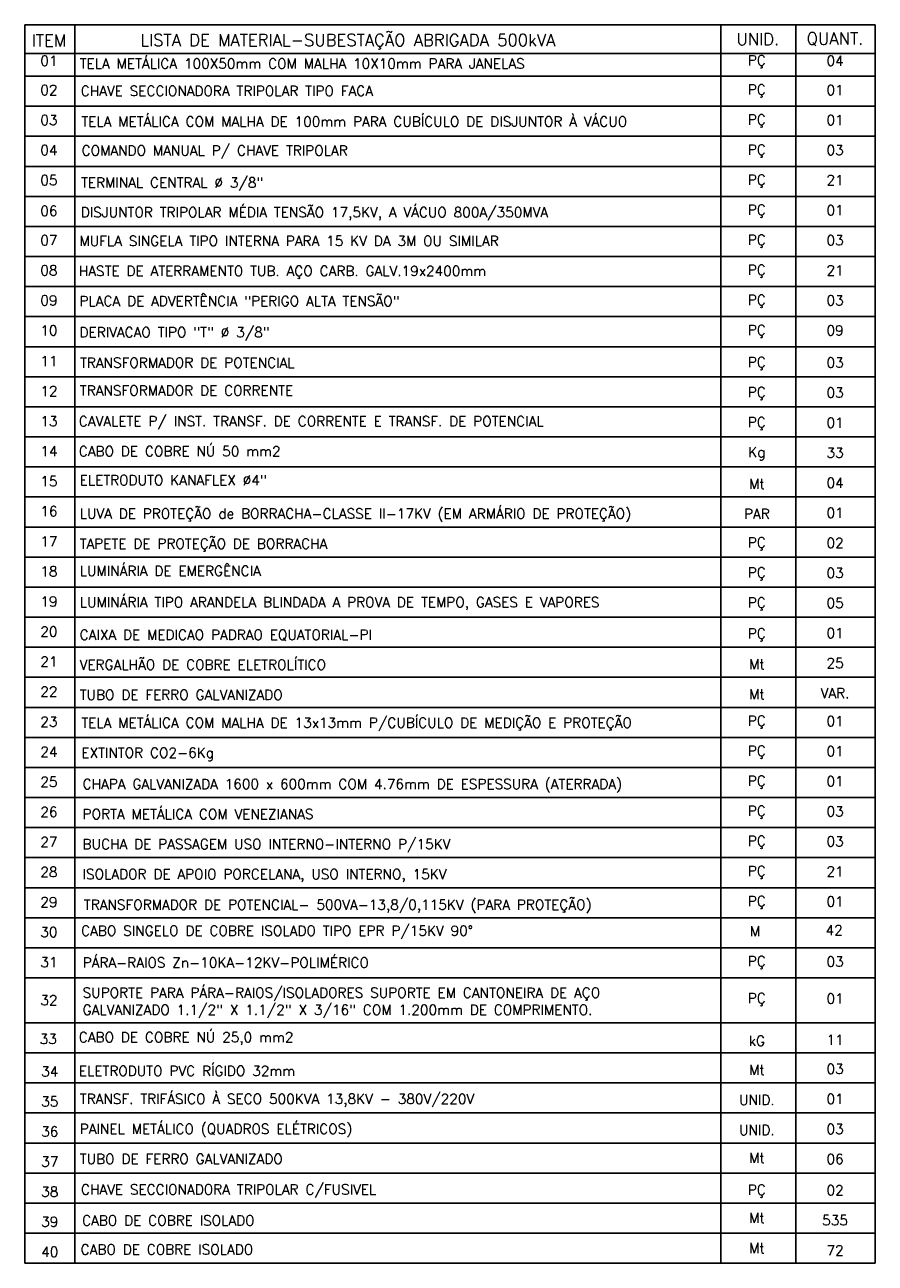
# Model space of a CAD drawing. Header units: millimetres. Extents: x 4476070 to 4476182, y -30324732 to -30324697.
# Tile 70 of 70: x 4476173.45 to 4476181.94, y -30324709.42 to -30324697.05. Entities that reach past the tile are written whole.
import ezdxf
from ezdxf.enums import TextEntityAlignment as Align

# ---------------------------------------------------------------- set-up
doc = ezdxf.new("R2010")
doc.units = ezdxf.units.MM
doc.layers.add('INSTALACOES', color=7, linetype='Continuous')
doc.styles.add('ROMANS', font='romans.shx', dxfattribs={"width": 0.7})

msp = doc.modelspace()

# ---------------------------------------------------------------- linework, layer by layer
at = {"layer": 'INSTALACOES', "color": 2}
for p, q in [((4476173.44872, -30324697.05421, 112.11234), (4476181.94246, -30324697.05421)), ((4476173.44872, -30324709.41595, -385.85025), (4476173.44872, -30324697.05421, 203.20126)), ((4476173.94872, -30324709.41595, -385.85025), (4476173.94872, -30324697.05421, 203.20126)), ((4476180.39961, -30324709.41595, 113.38422), (4476180.39961, -30324697.05421, 201.57843)), ((4476181.14946, -30324709.41595, 113.38422), (4476181.14946, -30324697.05421, 201.57843)), ((4476181.94246, -30324709.41595, 101.60063), (4476181.94246, -30324697.05421, 101.60063)), ((4476173.44872, -30324697.34031, 101.60063), (4476181.94246, -30324697.34031, 101.60063))]:
    msp.add_line(p, q, dxfattribs=at)
at = {"layer": 'INSTALACOES', "color": 1}
for p, q in [((4476173.44872, -30324697.56759, 101.60063), (4476181.94246, -30324697.56759, 101.60063)), ((4476173.44872, -30324697.86759, 101.60063), (4476181.94246, -30324697.86759, 101.60063)), ((4476173.44872, -30324698.16759, 101.60063), (4476181.94246, -30324698.16759, 101.60063)), ((4476173.44872, -30324698.46759, 101.60063), (4476181.94246, -30324698.46759, 101.60063)), ((4476173.44872, -30324698.76759, 101.60063), (4476181.94246, -30324698.76759, 101.60063)), ((4476173.44872, -30324699.06759, 101.60063), (4476181.94246, -30324699.06759, 101.60063)), ((4476173.44872, -30324699.36759, 101.60063), (4476181.94246, -30324699.36759, 101.60063)), ((4476173.44872, -30324699.66759, 101.60063), (4476181.94246, -30324699.66759, 101.60063)), ((4476173.44872, -30324699.96759, 101.60063), (4476181.94246, -30324699.96759, 101.60063)), ((4476173.44872, -30324700.26759, 101.60063), (4476181.94246, -30324700.26759, 101.60063)), ((4476173.44872, -30324700.56759, 101.60063), (4476181.94246, -30324700.56759, 101.60063)), ((4476173.44872, -30324700.86759, 101.60063), (4476181.94246, -30324700.86759, 101.60063)), ((4476173.44872, -30324701.16759, 101.60063), (4476181.94246, -30324701.16759, 101.60063)), ((4476173.44872, -30324701.46759, 101.60063), (4476181.94246, -30324701.46759, 101.60063)), ((4476173.44872, -30324701.76759, 101.60063), (4476181.94246, -30324701.76759, 101.60063)), ((4476173.44872, -30324702.06759, 101.60063), (4476181.94246, -30324702.06759, 101.60063)), ((4476173.44872, -30324702.36759, 101.60063), (4476181.94246, -30324702.36759, 101.60063)), ((4476173.44872, -30324702.66759, 101.60063), (4476181.94246, -30324702.66759, 101.60063)), ((4476173.44872, -30324702.96759, 101.60063), (4476181.94246, -30324702.96759, 101.60063)), ((4476173.44872, -30324703.26759, 101.60063), (4476181.94246, -30324703.26759, 101.60063)), ((4476173.44872, -30324703.56759, 99.4603), (4476181.94246, -30324703.56759, 99.4603)), ((4476173.44872, -30324703.86759, 41.67124), (4476181.94246, -30324703.86759, 41.67124)), ((4476173.44872, -30324704.16759, -16.11781), (4476181.94246, -30324704.16759, -16.11781)), ((4476173.44872, -30324704.46759, -73.90686), (4476181.94246, -30324704.46759, -73.90686)), ((4476173.44872, -30324704.76759, -131.69592), (4476181.94246, -30324704.76759, -131.69592)), ((4476173.44872, -30324705.06759, -189.48497), (4476181.94246, -30324705.06759, -189.48497)), ((4476173.44872, -30324705.36759, -247.27402), (4476181.94246, -30324705.36759, -247.27402)), ((4476173.44872, -30324705.66759, -305.06308), (4476181.94246, -30324705.66759, -305.06308)), ((4476173.44872, -30324705.96759, -362.85213), (4476181.94246, -30324705.96759, -362.85213)), ((4476173.44872, -30324706.26759, -290.1601), (4476181.94246, -30324706.26759, -290.1601)), ((4476173.44872, -30324706.56759, -347.94915), (4476181.94246, -30324706.56759, -347.94915)), ((4476173.44872, -30324707.01595, -463.52725), (4476181.94246, -30324707.01595, 101.60063)), ((4476173.44872, -30324707.31595, -521.31631), (4476181.94246, -30324707.31595, -521.31631)), ((4476173.44872, -30324707.61595, -579.10536), (4476181.94246, -30324707.61595, -579.10536)), ((4476173.44872, -30324707.91595, -368.70613), (4476181.94246, -30324707.91595, -368.70613)), ((4476173.44872, -30324708.21595, -426.49519), (4476181.94246, -30324708.21595, -426.49519)), ((4476173.44872, -30324708.51595, -484.28424), (4476181.94246, -30324708.51595, -484.28424)), ((4476173.44872, -30324708.81595, -542.07329), (4476181.94246, -30324708.81595, -542.07329)), ((4476173.44872, -30324709.11595, -599.86234), (4476181.94246, -30324709.11595, -599.86234)), ((4476173.44872, -30324709.41595, -71.76653), (4476181.94246, -30324709.41595, -71.76653))]:
    msp.add_line(p, q, dxfattribs=at)

# ---------------------------------------------------------------- texts
at = {"color": 3, "style": 'ROMANS'}
for s, p in [('ITEM', (4476173.69033, -30324697.2099, 203.20126)), ('LISTA DE MATERIAL-SUBESTAÇÃO ABRIGADA 500kVA', (4476176.67521, -30324697.20801, 101.60063)), ('UNID.', (4476180.76983, -30324697.19815, -53.50838)), ('QUANT.', (4476181.54068, -30324697.19815, -53.50838))]:
    msp.add_text(s, height=0.12, dxfattribs=at).set_placement(p, align=Align.MIDDLE)
at = {"layer": 'INSTALACOES', "color": 7, "style": 'ROMANS'}
for s, p in [('01', (4476173.69033, -30324697.41372, 203.20126)), ('PÇ', (4476180.76004, -30324697.42388, -508.00316)), ('04', (4476181.54108, -30324697.41372, 101.60063)), ('02', (4476173.69033, -30324697.70549, 203.20126)), ('PÇ', (4476180.76004, -30324697.71565, -609.60379)), ('01', (4476181.54108, -30324697.70549, 101.60063)), ('03', (4476173.69033, -30324698.00549, 203.20126)), ('PÇ', (4476180.76004, -30324698.01565, -609.60379)), ('01', (4476181.54108, -30324698.00549, 101.60063)), ('04', (4476173.69033, -30324698.30549, 203.20126)), ('PÇ', (4476180.76004, -30324698.31565, -508.00316)), ('03', (4476181.54108, -30324698.30549, 101.60063)), ('05', (4476173.69033, -30324698.60549, 203.20126)), ('PÇ', (4476180.76004, -30324698.61565, -609.60379)), ('21', (4476181.54108, -30324698.60549, 101.60063)), ('06', (4476173.69033, -30324698.91206, 203.20126)), ('PÇ', (4476180.76004, -30324698.91565, -711.20442)), ('01', (4476181.54108, -30324698.90549)), ('07', (4476173.69033, -30324699.20549, 203.20126)), ('PÇ', (4476180.76004, -30324699.21565, -609.60379)), ('03', (4476181.54108, -30324699.20549, 101.60063)), ('08', (4476173.69033, -30324699.50549, 203.20126)), ('21', (4476181.54108, -30324699.50549, 101.60063)), ('PÇ', (4476180.76004, -30324699.51565, -609.60379)), ('09', (4476173.69033, -30324699.80549, 203.20126)), ('PÇ', (4476180.76004, -30324699.81565, -609.60379)), ('03', (4476181.54108, -30324699.80549, 101.60063)), ('10', (4476173.69033, -30324700.10549, 203.20126)), ('PÇ', (4476180.76004, -30324700.11565, -609.60379)), ('09', (4476181.54108, -30324700.10549, 101.60063)), ('11', (4476173.69033, -30324700.41076, 203.20126)), ('PÇ', (4476180.76004, -30324700.43625, -609.60379)), ('03', (4476181.54108, -30324700.42609, 101.60063)), ('12', (4476173.69033, -30324700.71076, 203.20126)), ('PÇ', (4476180.76004, -30324700.73625, -609.60379)), ('03', (4476181.54108, -30324700.72609, 101.60063)), ('13', (4476173.69033, -30324701.01076, 203.20126)), ('PÇ', (4476180.76004, -30324701.03625, -609.60379)), ('01', (4476181.54108, -30324701.02609, 101.60063)), ('14', (4476173.69033, -30324701.31076, 203.20126)), ('Kg', (4476180.76004, -30324701.33625, -609.60379)), ('33', (4476181.54108, -30324701.32609, 101.60063)), ('15', (4476173.69033, -30324701.61076, 203.20126)), ('Mt', (4476180.76004, -30324701.63625, -609.60379)), ('04', (4476181.54108, -30324701.62609, -101.60063)), ('16', (4476173.69033, -30324701.91076, 203.20126)), ('PAR', (4476180.76004, -30324701.93625, -609.60379)), ('01', (4476181.54108, -30324701.92609, 101.60063)), ('17', (4476173.69033, -30324702.21076, 203.20126)), ('02', (4476181.54108, -30324702.22609)), ('PÇ', (4476180.76004, -30324702.23625, -711.20442)), ('18', (4476173.69033, -30324702.51076, 203.20126)), ('PÇ', (4476180.76004, -30324702.53625, -711.20442)), ('03', (4476181.54108, -30324702.52609)), ('19', (4476173.69033, -30324702.81076, 203.20126)), ('PÇ', (4476180.76004, -30324702.83625, -711.20442)), ('05', (4476181.54108, -30324702.82609)), ('20', (4476173.69033, -30324703.11076, 203.20126)), ('PÇ', (4476180.76004, -30324703.14449, -406.40252)), ('01', (4476181.54108, -30324703.12609)), ('21', (4476173.69033, -30324703.41076, 203.20126)), ('Mt', (4476180.76004, -30324703.43625, -711.20442)), ('25', (4476181.54108, -30324703.42609)), ('22', (4476173.69033, -30324703.71076, 201.06093)), ('Mt', (4476180.76004, -30324703.73625, -680.23485)), ('VAR.', (4476181.54108, -30324703.72609, -172.2317)), ('23', (4476173.69033, -30324704.01076, 143.27187)), ('PÇ', (4476180.76004, -30324704.01565, -826.78252)), ('01', (4476181.54108, -30324704.00549, -115.57811)), ('24', (4476173.69033, -30324704.31076, 85.48282)), ('PÇ', (4476180.76004, -30324704.31565, -884.57158)), ('01', (4476181.54108, -30324704.30549, -173.36716)), ('25', (4476173.69033, -30324704.61076, 27.69377)), ('PÇ', (4476180.76004, -30324704.61565, -942.36063)), ('01', (4476181.54108, -30324704.60549, -231.15621)), ('26', (4476173.69033, -30324704.91076, -30.09528)), ('PÇ', (4476180.76004, -30324704.91565, -1000.14968)), ('03', (4476181.54108, -30324704.90549, -288.94526)), ('27', (4476173.69033, -30324705.21076, -87.88434)), ('PÇ', (4476180.76004, -30324705.21565, -1057.93874)), ('03', (4476181.54108, -30324705.20549, -346.73432)), ('28', (4476173.69033, -30324705.51076, -145.67339)), ('PÇ', (4476180.76004, -30324705.51565, -1115.72779)), ('21', (4476181.54108, -30324705.50549, -404.52337)), ('29', (4476173.69033, -30324705.81076, -203.46244)), ('01', (4476181.54108, -30324705.80549, -462.31242)), ('PÇ', (4476180.76004, -30324705.81565, -1173.51684)), ('30', (4476173.69033, -30324706.11076, -261.2515)), ('M', (4476180.74239, -30324706.10084, -956.19038)), ('42', (4476181.53171, -30324706.0917, -316.1064)), ('31', (4476173.69033, -30324706.41076, -319.04055)), ('PÇ', (4476180.76004, -30324706.41565, -1158.61386)), ('03', (4476181.54108, -30324706.40549, -447.40944)), ('32', (4476173.69033, -30324706.79075, -376.8296)), ('PÇ', (4476180.76004, -30324706.78445, -1216.40292)), ('01', (4476181.54108, -30324706.77429, -505.1985)), ('33', (4476173.68332, -30324707.17734, -492.40771)), ('kG', (4476180.76004, -30324707.19611, -1331.98102)), ('11', (4476181.54108, -30324707.18595, -620.7766)), ('34', (4476173.69811, -30324707.50216, -550.19676)), ('Mt', (4476180.76004, -30324707.48619, -1331.98102)), ('03', (4476181.54108, -30324707.47603, -620.7766)), ('UNID.', (4476180.76004, -30324707.78619, -1389.77007)), ('01', (4476181.54108, -30324707.77603, -678.56566)), ('35', (4476173.69811, -30324707.80216, -607.98581)), ('36', (4476173.69811, -30324708.10216, -665.77487)), ('UNID.', (4476180.76004, -30324708.08619, -1179.37085)), ('03', (4476181.54108, -30324708.07603, -468.16643)), ('37', (4476173.69811, -30324708.40216, -723.56392)), ('Mt', (4476180.76004, -30324708.364, -1294.94895)), ('06', (4476181.54108, -30324708.37603, -525.95548)), ('38', (4476173.69811, -30324708.70216, -650.87189)), ('PÇ', (4476180.76004, -30324708.69775, -766.85314)), ('02', (4476181.54108, -30324708.68759, -55.64872)), ('39', (4476173.69811, -30324709.00216, -708.66094)), ('Mt', (4476180.76004, -30324708.964, -1410.52706)), ('535', (4476181.54108, -30324708.98759, -113.43777)), ('Mt', (4476180.76004, -30324709.264, -1468.31611)), ('40', (4476173.69811, -30324709.30216, -766.44999)), ('72', (4476181.54108, -30324709.28759, -171.22682))]:
    msp.add_text(s, height=0.1, dxfattribs=at).set_placement(p, align=Align.MIDDLE)
for s, p in [('TELA METÁLICA 100X50mm COM MALHA 10X10mm PARA JANELAS', (4476173.99722, -30324697.49223, 203.20126)), ('CHAVE SECCIONADORA TRIPOLAR TIPO FACA', (4476174.00782, -30324697.76457, 304.80189)), ('TELA METÁLICA COM MALHA DE 100mm PARA CUBÍCULO DE DISJUNTOR À VÁCUO', (4476174.01353, -30324698.07053, 101.60063)), ('COMANDO MANUAL P/ CHAVE TRIPOLAR', (4476174.01684, -30324698.35967, 101.60063)), ('TERMINAL CENTRAL %%C 3/8"', (4476174.00989, -30324698.67974, 203.20126)), ('DISJUNTOR TRIPOLAR MÉDIA TENSÃO 17,5KV, A VÁCUO 800A/350MVA', (4476174.00782, -30324698.97602, 304.80189)), ('MUFLA SINGELA TIPO INTERNA PARA 15 KV DA 3M OU SIMILAR', (4476173.99465, -30324699.26205)), ('HASTE DE ATERRAMENTO TUB. AÇO CARB. GALV.19x2400mm', (4476173.98899, -30324699.56173, 203.20126)), ('PLACA DE ADVERTÊNCIA "PERIGO ALTA TENSÃO"', (4476173.99465, -30324699.86205)), ('DERIVACAO TIPO "T" %%C 3/8"', (4476173.99588, -30324700.17406, 304.80189)), ('TRANSFORMADOR DE POTENCIAL', (4476174.00043, -30324700.47709, 101.60063)), ('TRANSFORMADOR DE CORRENTE', (4476173.99916, -30324700.75511, 101.60063)), ('CAVALETE P/ INST. TRANSF. DE CORRENTE E TRANSF. DE POTENCIAL', (4476173.98899, -30324701.06173, 101.60063)), ('CABO DE COBRE NÚ 50 mm2 ', (4476173.98899, -30324701.36173, 101.60063)), ('ELETRODUTO KANAFLEX %%C4"', (4476173.99722, -30324701.65005, 203.20126)), ('LUVA DE PROTEÇÃO de BORRACHA-CLASSE II-17KV (EM ARMÁRIO DE PROTEÇÃO)', (4476173.99722, -30324701.98399, 203.20126)), ('TAPETE DE PROTEÇÃO DE BORRACHA', (4476173.99722, -30324702.28399, 203.20126)), ('LUMINÁRIA DE EMERGÊNCIA', (4476173.99725, -30324702.55586, 101.60063)), ('LUMINÁRIA TIPO ARANDELA BLINDADA A PROVA DE TEMPO, GASES E VAPORES ', (4476173.99838, -30324702.86822, 101.60063)), ('CAIXA DE MEDICAO PADRAO EQUATORIAL-PI', (4476173.99722, -30324703.19282, 101.60063)), ('VERGALHÃO DE COBRE ELETROLÍTICO ', (4476173.99722, -30324703.49223, 203.20126)), ('TUBO DE FERRO GALVANIZADO ', (4476173.99722, -30324703.79223, 201.06093)), ('TELA METÁLICA COM MALHA DE 13x13mm P/CUBÍCULO DE MEDIÇÃO E PROTEÇÃO', (4476174.01353, -30324704.07053, 41.67124)), ('EXTINTOR CO2-6Kg', (4476174.01353, -30324704.37053, -16.11781)), ('CHAPA GALVANIZADA 1600 x 600mm COM 4.76mm DE ESPESSURA (ATERRADA)', (4476174.02643, -30324704.68263, 1070.82172)), ('PORTA METÁLICA COM VENEZIANAS ', (4476174.02643, -30324704.98263, 1013.03267)), ('BUCHA DE PASSAGEM USO INTERNO-INTERNO P/15KV', (4476174.02643, -30324705.28263, 955.24361)), ('ISOLADOR DE APOIO PORCELANA, USO INTERNO, 15KV', (4476174.02643, -30324705.58263, 897.45456)), ('TRANSFORMADOR DE POTENCIAL- 500VA-13,8/0,115KV (PARA PROTEÇÃO)', (4476174.03882, -30324705.88719, -747.62507)), ('CABO SINGELO DE COBRE ISOLADO TIPO EPR P/15KV 90° ', (4476174.01163, -30324706.14717, -323.81161)), ('PÁRA-RAIOS Zn-10KA-12KV-POLIMÉRICO', (4476174.02669, -30324706.46574)), ('SUPORTE PARA PÁRA-RAIOS/ISOLADORES SUPORTE EM CANTONEIRA DE AÇO', (4476174.02669, -30324706.76574, -57.78905)), ('GALVANIZADO 1.1/2" X 1.1/2" X 3/16" COM 1.200mm DE COMPRIMENTO.', (4476174.02669, -30324706.93684, -57.78905)), ('CABO DE COBRE NÚ 25,0 mm2 ', (4476173.98899, -30324707.21008, -358.28131)), ('ELETRODUTO PVC RÍGIDO 32mm', (4476173.98899, -30324707.54648, -546.55144)), ('TRANSF. TRIFÁSICO À SECO 500KVA 13,8KV - 380V/220V', (4476173.99803, -30324707.82534)), ('PAINEL METÁLICO (QUADROS ELÉTRICOS)', (4476173.99803, -30324708.12534, 210.39923)), ('TUBO DE FERRO GALVANIZADO ', (4476173.99803, -30324708.42534, 152.61017)), ('CHAVE SECCIONADORA TRIPOLAR C/FUSIVEL ', (4476174.0103, -30324708.73002)), ('CABO DE COBRE ISOLADO ', (4476174.02131, -30324709.0393)), ('CABO DE COBRE ISOLADO ', (4476174.00698, -30324709.32861))]:
    msp.add_text(s, height=0.1, dxfattribs=at).set_placement(p)

doc.saveas('drawing.dxf')
